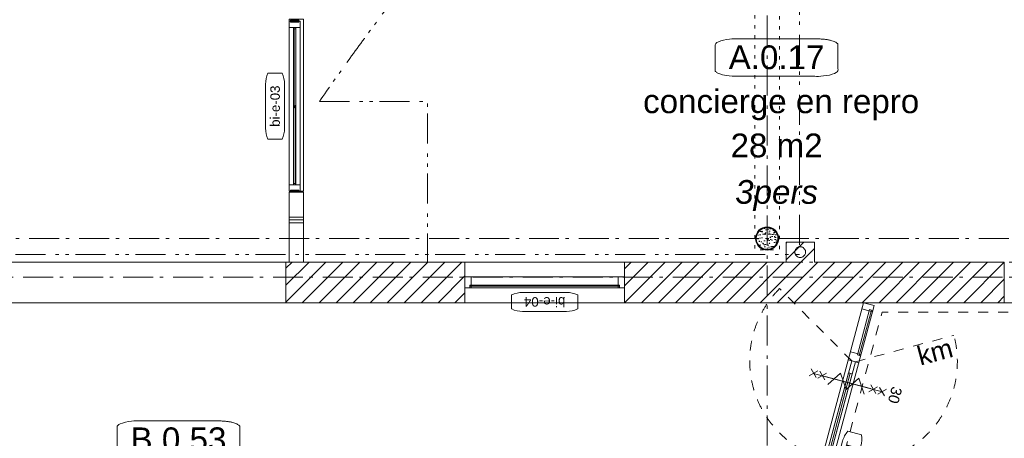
# Model space of a CAD drawing. Header units: millimetres. Extents: x -62314 to 79800, y -34032 to 28340.
# Tile 23 of 85: x 2719 to 13144, y 2659 to 7090. Entities that reach past the tile are written whole.
import ezdxf
from ezdxf.enums import TextEntityAlignment as Align

# ---------------------------------------------------------------- set-up
doc = ezdxf.new("R2010")
doc.units = ezdxf.units.MM
doc.header["$LTSCALE"] = 508
doc.header["$PDMODE"] = 1
doc.header["$PDSIZE"] = -2
for name, pattern in [('Dash Style-1', [0.41664, 0.20828, -0.20836]), ('Dash Style-5', [0.20828, 0.069425, -0.138855]), ('Dash Style-6', [1.04164, 0.625, -0.20828, 0.06943, -0.13893]), ('Dash Style-8', [1.25, 0.625, -0.20828, 0.06943, -0.13893, 0.06943, -0.13893])]:
    doc.linetypes.add(name, pattern=pattern)
for name, color, linetype, lineweight in [('(00) tekening-aanzicht', 8, 'Continuous', 0), ('(00) tekening-aanzicht dorpel', 7, 'Continuous', 0), ('(00) tekening-bovenliggend', 8, 'Dash Style-1', 0), ('(00) tekening-lijn draairichting', 7, 'Dash Style-1', 0), ('(00) tekening-merk kozijn', 40, 'Continuous', 0), ('(00) tekening-stramien-algemeen', 7, 'Dash Style-6', 0), ('(00) tekst-algemeen', 8, 'Continuous', 0), ('(00) tekst-ruimtenummer-algemeen', 8, 'Continuous', 0), ('(00) tekst-ruimtenummer-gradering', 8, 'Continuous', 0), ('(02) sloop-demarcatielijn', 5, 'Dash Style-1', 0), ('(04) bouwaanvraag-brandweer-bestaand-WBDBO', 142, 'Dash Style-1', 0), ('(04) bouwaanvraag-brandweer-WBDBO', 142, 'Dash Style-1', 0), ('(21) buitenwanden-bestaand', 7, 'Continuous', 0), ('(22) binnenwanden-X metal stud _', 92, 'Continuous', 0), ('(28) hoofddraagconstructie-bovenliggend', 1, 'Dash Style-5', 0), ('(28) hoofddraagconstructie-H staalprofielen', 33, 'Continuous', 0), ('(32) binnenwandopeningen-X glas', 8, 'Continuous', 0), ('(32) binnenwandopeningen-Xi0 hardhout', 33, 'Continuous', 0), ('(32) binnenwandopeningen-Xi0 naaldhout _', 33, 'Continuous', 0), ('(__) constructies_materialen-q beton', 6, 'Continuous', 0), ('(__) constructies_materialen-Xh2 staalproducten', 1, 'Continuous', 0), ('None', 7, 'Continuous', 0)]:
    doc.layers.add(name, color=color, linetype=linetype, lineweight=lineweight)
doc.styles.add('Arial', font='Arial')
doc.styles.add('Arial Italic (italic)', font='Arial Italic')
doc.styles.add('Helvetica', font='Helvetica')
pattern_1 = [(45, (0, 0), (-89.80256, 89.80256), [])]

# ---------------------------------------------------------------- blocks, each defined once
blk = doc.blocks.new('Group-92-1')
at = {"layer": '(00) tekening-lijn draairichting', "color": 17, "lineweight": 0, "transparency": 33554687}
blk.add_line((2785, 37), (3325, -898), dxfattribs=at)
blk.add_arc((2785, 37), 1080, 180, 300, dxfattribs=at)
blk = doc.blocks.new('00-merk kozijn')
at = {"layer": '(00) tekening-merk kozijn', "color": 2, "lineweight": 0, "transparency": 33554687, "flags": 128}
blk.add_lwpolyline([(233, 50, 0.105357), (349, 75), (350, 75), (350, 225), (349, 225, 0.105357), (233, 250), (-233, 250, 0.105357), (-349, 225), (-350, 225), (-350, 75), (-349, 75, 0.105357), (-233, 50)], format="xyb", close=True, dxfattribs=at)
at = {"layer": 'None', "color": 2, "linetype": 'Continuous', "lineweight": 0, "transparency": 33554687}
blk.add_point((0, 0), dxfattribs=at)
at = {"layer": '(00) tekening-merk kozijn', "color": 2, "transparency": 33554687, "style": 'Arial'}
blk.add_attdef('MERK', text='', height=101, dxfattribs=at).set_placement((0, 150), align=Align.MIDDLE_CENTER)
blk = doc.blocks.new('Group-93-1')
at = {"layer": '(00) tekening-lijn draairichting', "color": 17, "lineweight": 0, "transparency": 33554687}
blk.add_line((2785, 77), (3325, 1012), dxfattribs=at)
blk.add_arc((2785, 77), 1080, 60, 180, dxfattribs=at)
blk = doc.blocks.new('Group-94-1')
at = {"layer": '(00) tekening-lijn draairichting', "color": 17, "lineweight": 0, "transparency": 33554687}
blk.add_line((625, 37), (85, -898), dxfattribs=at)
blk.add_arc((625, 37), 1080, 240, 0, dxfattribs=at)
blk = doc.blocks.new('Group-95-1')
at = {"layer": '(00) tekening-lijn draairichting', "color": 17, "lineweight": 0, "transparency": 33554687}
blk.add_line((625, 77), (85, 1012), dxfattribs=at)
blk.add_arc((625, 77), 1080, 0, 120, dxfattribs=at)
blk = doc.blocks.new('bi-d-05 plt')
at = {"layer": 'None', "color": 17, "lineweight": 0, "transparency": 33554687}
for p, q in [((52, 99), (52, 114)), ((550, 99), (550, 114)), ((2860, 99), (2860, 114)), ((3358, 99), (3358, 114)), ((757, 57), (1572, 57)), ((1837, 57), (2652, 57))]:
    blk.add_line(p, q, dxfattribs=at)
at = {"layer": 'None', "color": 17, "lineweight": 0, "transparency": 33554687, "flags": 128}
for points in [[(0, 114), (3410, 114), (3410, 0), (0, 0)], [(0, 114), (67, 114), (67, 0), (0, 0)], [(535, 114), (625, 114), (625, 0), (535, 0)], [(2785, 114), (2875, 114), (2875, 0), (2785, 0)], [(3343, 114), (3410, 114), (3410, 0), (3343, 0)], [(52, 99), (550, 99), (550, 79), (52, 79)], [(625, 77), (1705, 77), (1705, 37), (625, 37)], [(757, 77), (1572, 77), (1572, 37), (757, 37)], [(1705, 77), (2785, 77), (2785, 37), (1705, 37)], [(1837, 77), (2652, 77), (2652, 37), (1837, 37)], [(2860, 99), (3358, 99), (3358, 79), (2860, 79)]]:
    blk.add_lwpolyline(points, close=True, dxfattribs=at)
at = {"layer": '(00) tekst-algemeen', "color": 17, "transparency": 33554687}
blk.add_blockref('00-merk kozijn', (1705, 114), dxfattribs=at).add_auto_attribs({'MERK': 'bi-d-05'})
at = {"layer": 'None', "color": 17, "transparency": 33554687}
for name in ['Group-95-1', 'Group-93-1', 'Group-94-1', 'Group-92-1']:
    blk.add_blockref(name, (0, 0), dxfattribs=at)
blk = doc.blocks.new('Group-41-1')
at = {"layer": '(04) bouwaanvraag-brandweer-WBDBO', "color": 1, "lineweight": 0, "transparency": 33554687}
for p, q in [((-37.5, -412.5), (37.5, -337.5)), ((-37.5, -337.5), (37.5, -412.5))]:
    blk.add_line(p, q, dxfattribs=at)
blk = doc.blocks.new('Group-42-1')
at = {"layer": '(04) bouwaanvraag-brandweer-WBDBO', "color": 1, "lineweight": 0, "transparency": 33554687}
for p, q in [((-37.5, 412.5), (37.5, 337.5)), ((-37.5, 337.5), (37.5, 412.5))]:
    blk.add_line(p, q, dxfattribs=at)
blk = doc.blocks.new('Group-43-1')
at = {"layer": '(04) bouwaanvraag-brandweer-WBDBO', "color": 1, "linetype": 'Continuous', "lineweight": 0, "transparency": 33554687}
for p, q in [((75, 200), (-75, 100)), ((75, 0), (-75, 100)), ((75, 0), (-75, -100)), ((-75, -100), (75, -200))]:
    blk.add_line(p, q, dxfattribs=at)
blk = doc.blocks.new('brand-zs deur')
at = {"layer": '(04) bouwaanvraag-brandweer-WBDBO', "color": 1, "linetype": 'Continuous', "lineweight": 0, "transparency": 33554687}
blk.add_line((0, -250), (0, 250), dxfattribs=at)
at = {"layer": 'None', "color": 2, "linetype": 'Continuous', "lineweight": 0, "transparency": 33554687}
blk.add_point((0, 0), dxfattribs=at)
at = {"layer": '(04) bouwaanvraag-brandweer-WBDBO', "color": 1, "transparency": 33554687}
blk.add_blockref('Group-43-1', (0, 0), dxfattribs=at)
blk = doc.blocks.new('Group-44-1')
at = {"layer": '(04) bouwaanvraag-brandweer-WBDBO', "color": 1, "lineweight": 0, "transparency": 33554687}
for p, q in [((-38, 241), (38, 316)), ((-38, 316), (38, 241))]:
    blk.add_line(p, q, dxfattribs=at)
blk = doc.blocks.new('Group-45-1')
at = {"layer": '(04) bouwaanvraag-brandweer-WBDBO', "color": 1, "lineweight": 0, "transparency": 33554687}
for p, q in [((-38, -243), (38, -318)), ((-38, -318), (38, -243))]:
    blk.add_line(p, q, dxfattribs=at)
blk = doc.blocks.new('brand-rw 30 + zelfs')
at = {"layer": '(04) bouwaanvraag-brandweer-WBDBO', "color": 1, "linetype": 'Continuous', "lineweight": 0, "transparency": 33554687}
blk.add_line((0, -375), (0, 375), dxfattribs=at)
at = {"layer": 'None', "color": 2, "linetype": 'Continuous', "lineweight": 0, "transparency": 33554687}
blk.add_point((0, 0), dxfattribs=at)
at = {"layer": '(04) bouwaanvraag-brandweer-WBDBO', "color": 1, "transparency": 33554687}
for name in ['Group-42-1', 'Group-44-1', 'Group-45-1', 'Group-41-1']:
    blk.add_blockref(name, (0, 0), dxfattribs=at)
at = {"layer": 'None', "color": 17, "transparency": 33554687}
blk.add_blockref('brand-zs deur', (0, 0), dxfattribs=at)
at = {"layer": '(04) bouwaanvraag-brandweer-WBDBO', "color": 1, "transparency": 33554687, "insert": (0, 459.4875), "char_height": 113.17139, "attachment_point": 8, "line_spacing_factor": 0.963327, "style": 'Arial'}
blk.add_mtext('30', dxfattribs=at)
blk = doc.blocks.new('blok B 00')
at = {"layer": '(04) bouwaanvraag-brandweer-bestaand-WBDBO', "color": 6, "lineweight": 0, "transparency": 33554687, "flags": 128}
blk.add_lwpolyline([(46930.9, 27708.7), (10682.8, 17996.1), (10682.8, 10520.4)], dxfattribs=at)
at = {"layer": 'None', "color": 17, "transparency": 33554687, "rotation": 270}
for name, p in [('bi-d-05 plt', (10468, 18040)), ('brand-rw 30 + zelfs', (10525, 17182.5))]:
    blk.add_blockref(name, p, dxfattribs=at)
at = {"layer": '(00) tekst-algemeen', "color": 17, "transparency": 33554687, "insert": (11119.3, 17727.9), "char_height": 201.19, "attachment_point": 1, "rotation": 30, "line_spacing_factor": 0.836574, "style": 'Helvetica'}
blk.add_mtext('km', dxfattribs=at)
blk = doc.blocks.new('(00)-1-ruimtenummer-200')
at = {"layer": '(00) tekst-ruimtenummer-algemeen', "color": 17, "lineweight": 0, "transparency": 33554687}
blk.add_open_spline([(433, 618), (491, 618), (592, 600), (650, 570), (650, 420), (650, 271), (592, 241), (491, 223), (0, 223), (-491, 223), (-592, 241), (-650, 271), (-650, 420), (-650, 570), (-592, 600), (-491, 618), (-15, 618), (433, 618)], degree=2, knots=[0, 0, 0, 0.013296, 0.026591, 0.039887, 0.251662, 0.264958, 0.278253, 0.291549, 0.503324, 0.51662, 0.529915, 0.543211, 0.754986, 0.768281, 0.781577, 0.794873, 1, 1, 1], dxfattribs=at)
at = {"layer": 'None', "color": 2, "linetype": 'Continuous', "lineweight": 0}
blk.add_point((0, 0), dxfattribs=at)
at = {"layer": '(00) tekst-ruimtenummer-algemeen', "color": 17, "transparency": 33554687, "style": 'Arial'}
for tag, p in [('nummer', (0, 223)), ('naam', (0, -243)), ('oppervlak', (0, -710))]:
    blk.add_attdef(tag, text='', height=251, dxfattribs=at).set_placement(p, align=Align.BOTTOM_CENTER)
at = {"layer": '(00) tekst-ruimtenummer-gradering', "color": 17, "transparency": 33554687, "style": 'Arial Italic (italic)'}
blk.add_attdef('personen', text='', height=251, dxfattribs=at).set_placement((0, -876), align=Align.TOP_CENTER)
at = {"layer": 'None', "color": 0, "flags": 1}
blk.add_attdef('klasse', (-1353, -1667), '', height=251, dxfattribs=at)
blk = doc.blocks.new('bi-kozijn_aansluiting')
at = {"layer": '(32) binnenwandopeningen-Xi0 hardhout', "color": 2, "lineweight": 0, "transparency": 33554687}
blk.add_line((0, 0), (0, -114), dxfattribs=at)
at = {"layer": '(32) binnenwandopeningen-Xi0 naaldhout _', "color": 2, "lineweight": 0, "transparency": 33554687, "flags": 128}
blk.add_lwpolyline([(-10, -14), (10, -14), (10, -100), (-10, -100)], close=True, dxfattribs=at)
at = {"layer": 'None', "color": 2, "linetype": 'Continuous', "lineweight": 0, "transparency": 33554687}
for p in [(0, 0), (-10, -7), (-10, -107), (0, -114)]:
    blk.add_point(p, dxfattribs=at)
blk = doc.blocks.new('Group-141-1')
at = {"layer": '(32) binnenwandopeningen-Xi0 naaldhout _', "color": 2, "lineweight": 0, "flags": 128}
blk.add_lwpolyline([(1559, 0), (1559, -114), (1492, -114), (1492, 0)], close=True, dxfattribs=at)
at = {"layer": 'None', "color": 2, "linetype": 'Continuous', "lineweight": 0, "transparency": 33554687}
blk.add_point((1559, 0), dxfattribs=at)
at = {"layer": 'None', "color": 7, "transparency": 33554687, "xscale": -1}
blk.add_blockref('bi-kozijn_aansluiting', (1559, 0), dxfattribs=at)
blk = doc.blocks.new('Group-142-1')
at = {"layer": '(32) binnenwandopeningen-Xi0 naaldhout _', "color": 2, "lineweight": 0, "flags": 128}
blk.add_lwpolyline([(-174, 0), (-174, -114), (-241, -114), (-241, 0)], close=True, dxfattribs=at)
at = {"layer": 'None', "color": 2, "linetype": 'Continuous', "lineweight": 0, "transparency": 33554687}
blk.add_point((-241, 0), dxfattribs=at)
at = {"layer": 'None', "color": 7, "transparency": 33554687}
blk.add_blockref('bi-kozijn_aansluiting', (-241, 0), dxfattribs=at)
blk = doc.blocks.new('bi-e-03 aanz-2')
at = {"layer": '(00) tekening-aanzicht', "color": 17, "lineweight": 0, "transparency": 33554687, "flags": 128}
for points in [[(1559, -114), (-174, -114), (-174, 0), (1559, 0)], [(1492, -70), (-159, -70), (-159, -44), (1492, -44)]]:
    blk.add_lwpolyline(points, dxfattribs=at)
at = {"layer": '(32) binnenwandopeningen-X glas', "color": 17, "lineweight": 0, "flags": 128}
for points in [[(668, -61), (668, -67), (-166, -67), (-166, -61)], [(1482, -53), (1482, -47), (643, -47), (643, -53)]]:
    blk.add_lwpolyline(points, close=True, dxfattribs=at)
at = {"layer": 'None', "color": 17, "lineweight": 0, "transparency": 33554687, "flags": 128}
for points in [[(-159, -44), (-159, -70), (-174, -70), (-174, -44)], [(1492, -44), (1492, -70), (1477, -70), (1477, -44)]]:
    blk.add_lwpolyline(points, close=True, dxfattribs=at)
at = {"layer": '(00) tekening-merk kozijn', "color": 1, "transparency": 33554687}
ref = blk.add_blockref('00-merk kozijn', (659, 0), dxfattribs=dict(at, xscale=-1))
ref.add_attrib('MERK', 'bi-e-03', dxfattribs={"color": 2, "transparency": 33554687, "height": 100.6, "style": 'Arial'}).set_placement((659, 150), align=Align.MIDDLE_CENTER)
at = {"layer": 'None', "color": 17, "transparency": 33554687}
for name in ['Group-142-1', 'Group-141-1']:
    blk.add_blockref(name, (0, 0), dxfattribs=at)
blk = doc.blocks.new('Group-148-1')
at = {"layer": '(22) binnenwanden-X metal stud _', "linetype": 'Continuous', "lineweight": 0, "transparency": 33554687}
h = blk.add_hatch(dxfattribs=at)
h.set_pattern_fill('(__) metal stud-_ 1_100-1', color=253, style=0, pattern_type=2)
h.set_pattern_definition([(0, (0, 0), (3e-14, -500), []), (0, (2e-15, -30), (3e-14, -500), []), (0, (4e-15, -60), (3e-14, -500), [])])
h.paths.add_polyline_path([(-157823, -37050), (-157673, -37050), (-157673, -37790), (-157823, -37790)])
at = {"layer": '(22) binnenwanden-X metal stud _', "color": 7, "lineweight": 0, "transparency": 33554687, "flags": 128}
blk.add_lwpolyline([(-157823, -37050), (-157673, -37050), (-157673, -37790), (-157823, -37790)], close=True, dxfattribs=at)
at = {"layer": 'None', "color": 17, "lineweight": 0, "transparency": 33554687, "flags": 128}
blk.add_lwpolyline([(-157823, -35220), (-157673, -35220), (-157673, -37040), (-157823, -37040)], close=True, dxfattribs=at)
at = {"layer": 'None', "color": 17, "transparency": 33554687, "rotation": 90}
blk.add_blockref('bi-e-03 aanz-2', (-157823, -36799), dxfattribs=at)
at = {"layer": 'None', "color": 17, "transparency": 33554687}
blk.add_blockref('(00)-1-ruimtenummer-200', (-152663, -36046), dxfattribs=at).add_auto_attribs({'nummer': 'A.0.17', 'naam': ' concierge en repro', 'oppervlak': '28 m2', 'personen': '3pers'})
blk = doc.blocks.new('stadsmuur bestaand 00')
at = {"layer": '(21) buitenwanden-bestaand', "linetype": 'Continuous', "lineweight": 0, "transparency": 33554687}
h = blk.add_hatch(dxfattribs=at)
h.set_pattern_fill('Brick', style=0, pattern_type=2)
h.set_pattern_definition(pattern_1)
h.paths.add_polyline_path([(29850, 160), (29850, 370), (30150, 370), (30150, 160), (32161, 160), (32161, -270), (28139, -270), (28139, 160)])
h = blk.add_hatch(dxfattribs=at)
h.set_pattern_fill('Brick', style=0, pattern_type=2)
h.set_pattern_definition(pattern_1)
h.paths.add_polyline_path([(26449, -270), (26449, 160), (24555, 160), (24555, -270)])
at = {"layer": '(00) tekening-bovenliggend', "color": 17, "lineweight": 0, "transparency": 33554687, "flags": 128}
for points in [[(24555, -270), (24555, 160), (21297, 160), (21297, -270), (24555, -270)], [(28139, -270), (28139, 160), (26449, 160), (26449, -270), (28139, -270)], [(33627, -270), (33627, 160), (32161, 160), (32161, -270), (33627, -270)]]:
    blk.add_lwpolyline(points, close=True, dxfattribs=at)
at = {"layer": '(21) buitenwanden-bestaand', "color": 1, "lineweight": 0, "transparency": 33554687, "flags": 128}
for points in [[(29850, 160), (29850, 370), (30150, 370), (30150, 160), (32161, 160), (32161, -270), (28139, -270), (28139, 160)], [(26449, -270), (26449, 160), (24555, 160), (24555, -270)]]:
    blk.add_lwpolyline(points, close=True, dxfattribs=at)
blk = doc.blocks.new('Group-166-1')
at = {"layer": 'None', "color": 17, "lineweight": 0, "transparency": 33554687}
for p, q in [((52, -15), (52, 0)), ((1638, -15), (1638, 0))]:
    blk.add_line(p, q, dxfattribs=at)
at = {"layer": 'None', "color": 17, "lineweight": 0, "transparency": 33554687, "flags": 128}
for points in [[(0, 0), (0, -114), (1690, -114), (1690, 0)], [(0, 0), (67, 0), (67, -114), (0, -114)], [(1623, 0), (1690, 0), (1690, -114), (1623, -114)], [(52, -15), (1638, -15), (1638, -27), (52, -27)]]:
    blk.add_lwpolyline(points, close=True, dxfattribs=at)
at = {"layer": '(00) tekening-merk kozijn', "color": 1, "transparency": 33554687}
blk.add_blockref('00-merk kozijn', (845, 0), dxfattribs=at).add_auto_attribs({'MERK': 'bi-e-04'})
blk = doc.blocks.new('bi-e-04 plt')
at = {"layer": '(00) tekening-aanzicht dorpel', "color": 17, "lineweight": 0, "transparency": 33554687, "flags": 128}
blk.add_lwpolyline([(1690, 158), (1690, -272), (0, -272), (0, 158)], close=True, dxfattribs=at)
at = {"layer": 'None', "color": 17, "transparency": 33554687}
blk.add_blockref('Group-166-1', (0, 0), dxfattribs=at)
blk = doc.blocks.new('kolom 244.5x6.3-staal-beton')
at = {"layer": '(__) constructies_materialen-q beton', "linetype": 'Continuous', "lineweight": 0, "transparency": 33554687}
h = blk.add_hatch(dxfattribs=at)
h.set_pattern_fill('(__)q beton gewapend fijn 1_5', color=253, style=0, pattern_type=2)
h.set_pattern_definition([(95, (0, 0), (77.05, 64.654), [10.477, -115.252])])
h.paths.add_polyline_path([(115, 0), (115, -11), (113, -23), (111, -34), (107, -44), (102, -54), (96, -64), (89, -73), (82, -82), (73, -89), (64, -96), (54, -102), (44, -107), (34, -111), (23, -113), (11, -115), (0, -116), (-11, -115), (-23, -113), (-34, -111), (-44, -107), (-54, -102), (-64, -96), (-73, -89), (-82, -82), (-89, -73), (-96, -64), (-102, -54), (-107, -44), (-111, -34), (-113, -23), (-115, -11), (-116, 0), (-115, 11), (-113, 23), (-111, 34), (-107, 44), (-102, 54), (-96, 64), (-89, 73), (-82, 82), (-73, 89), (-64, 96), (-54, 102), (-44, 107), (-34, 111), (-23, 113), (-11, 115), (0, 115), (11, 115), (23, 113), (34, 111), (44, 107), (54, 102), (64, 96), (73, 89), (82, 82), (89, 73), (96, 64), (102, 54), (107, 44), (111, 34), (113, 23), (115, 11)])
h = blk.add_hatch(dxfattribs=at)
h.set_pattern_fill('(__)q beton gewapend fijn 1_5-1', color=8, style=0, pattern_type=2)
h.set_pattern_definition([(40, (0, 0), (-88.01, 60.6), [8.382, -92.202]), (145.45, (6.42, 5.39), (-10.957, 125.25), [8.905, -97.95]), (91.184, (-19.76, 19.76), (121.776, 89.074), [15.716, -172.88]), (141.636, (-9.61, 27.18), (-3.9, 188.55), [13.36, -146.924]), (36.18, (-19.76, 19.76), (-3.9, 188.55), [12.57, -138.3]), (66, (-4.94, 24.696), (98.736, 19.192), [10.477, -115.252]), (11, (-4.94, 24.7), (-47.597, 95.67), [8.382, -92.202]), (116.45, (3.29, 26.295), (51.14, 114.86), [8.905, -97.95]), (82.5, (0, 0), (-31.683, 34.085), [0.01, -277.224]), (82.5, (302.015, 2294.028), (-31.683, 34.0854), [0.011, -277.2237]), (82.5, (302.05, 2294.305), (-31.683, 34.0854), [0.011, -277.2237]), (82.5, (612.402, 4651.658), (-31.683, 34.08538), [0.011, -277.2237]), (82.5, (612.44, 4651.935), (-31.683, 34.08538), [0.011, -277.2237]), (52.5, (0, 0), (-12.974, 64.948), [0.01, -177.618]), (52.5, (825.335, 1075.597), (-12.9744, 64.9479), [0.011, -177.6175]), (52.5, (825.505, 1075.82), (-12.9744, 64.9479), [0.011, -177.6175]), (52.5, (2201.67, 2869.27), (-12.97435, 64.94785), [0.011, -177.6175]), (52.5, (2201.84, 2869.493), (-12.97435, 64.94785), [0.011, -177.6175]), (12.5, (-22.03, -22.03), (54.96, 50.5044), [0.01, -288.47]), (12.5, (844.31, 170.034), (54.9603, 50.5044), [0.011, -288.4695]), (12.5, (844.584, 170.095), (54.9603, 50.5044), [0.011, -288.4695]), (12.5, (3546.987, 769.203), (54.96032, 50.5044), [0.011, -288.4695]), (12.5, (3547.26, 769.264), (54.96032, 50.5044), [0.011, -288.4695]), (2.5, (-31.91, -31.91), (47.72, 67.497), [0.01, -220.436]), (2.5, (1120.5, 18.41), (47.72, 67.4973), [0.011, -220.436]), (2.5, (1120.78, 18.42), (47.72, 67.4973), [0.011, -220.436]), (2.5, (2957.37, 98.61), (47.7201, 67.4973), [0.011, -220.4356]), (2.5, (2957.65, 98.62), (47.7201, 67.4973), [0.011, -220.4356])])
h.paths.add_polyline_path([(115, 0), (115, -11), (113, -23), (111, -34), (107, -44), (102, -54), (96, -64), (89, -73), (82, -82), (73, -89), (64, -96), (54, -102), (44, -107), (34, -111), (23, -113), (11, -115), (0, -116), (-11, -115), (-23, -113), (-34, -111), (-44, -107), (-54, -102), (-64, -96), (-73, -89), (-82, -82), (-89, -73), (-96, -64), (-102, -54), (-107, -44), (-111, -34), (-113, -23), (-115, -11), (-116, 0), (-115, 11), (-113, 23), (-111, 34), (-107, 44), (-102, 54), (-96, 64), (-89, 73), (-82, 82), (-73, 89), (-64, 96), (-54, 102), (-44, 107), (-34, 111), (-23, 113), (-11, 115), (0, 115), (11, 115), (23, 113), (34, 111), (44, 107), (54, 102), (64, 96), (73, 89), (82, 82), (89, 73), (96, 64), (102, 54), (107, 44), (111, 34), (113, 23), (115, 11)])
at = {"layer": '(__) constructies_materialen-q beton', "color": 5, "lineweight": 0, "transparency": 33554687, "flags": 128}
blk.add_lwpolyline([(115, 0), (115, -11), (113, -23), (111, -34), (107, -44), (102, -54), (96, -64), (89, -73), (82, -82), (73, -89), (64, -96), (54, -102), (44, -107), (34, -111), (23, -113), (11, -115), (0, -116), (-11, -115), (-23, -113), (-34, -111), (-44, -107), (-54, -102), (-64, -96), (-73, -89), (-82, -82), (-89, -73), (-96, -64), (-102, -54), (-107, -44), (-111, -34), (-113, -23), (-115, -11), (-116, 0), (-115, 11), (-113, 23), (-111, 34), (-107, 44), (-102, 54), (-96, 64), (-89, 73), (-82, 82), (-73, 89), (-64, 96), (-54, 102), (-44, 107), (-34, 111), (-23, 113), (-11, 115), (0, 115), (11, 115), (23, 113), (34, 111), (44, 107), (54, 102), (64, 96), (73, 89), (82, 82), (89, 73), (96, 64), (102, 54), (107, 44), (111, 34), (113, 23), (115, 11)], close=True, dxfattribs=at)
at = {"layer": '(__) constructies_materialen-Xh2 staalproducten', "color": 3, "lineweight": 0, "transparency": 33554687, "flags": 128}
for points in [[(-123, 0, -0.414214), (0, 122, -0.414214), (122, 0, -0.414214), (0, -123, -0.414214)], [(-116, 0, -0.414214), (0, 115, -0.414214), (115, 0, -0.414214), (0, -116, -0.414214)]]:
    blk.add_lwpolyline(points, format="xyb", close=True, dxfattribs=at)
at = {"layer": 'None', "color": 2, "linetype": 'Continuous', "lineweight": 0, "transparency": 33554687}
blk.add_point((0, 0), dxfattribs=at)
blk = doc.blocks.new('Group-172-1')
at = {"layer": '(28) hoofddraagconstructie-bovenliggend', "color": 2, "lineweight": 0, "transparency": 33554687, "flags": 128}
blk.add_lwpolyline([(27090, 15531), (27350, 15531), (27350, -122), (27090, -122)], close=True, dxfattribs=at)
at = {"layer": 'None', "color": 17, "transparency": 33554687}
blk.add_blockref('kolom 244.5x6.3-staal-beton', (27220, 0), dxfattribs=at)
blk = doc.blocks.new('constructie laagbouw basis-blok a')
at = {"layer": '(28) hoofddraagconstructie-H staalprofielen', "color": 1, "lineweight": 0, "transparency": 33554687, "flags": 128}
blk.add_lwpolyline([(27627, -145), (27627, -150), (27626, -156), (27625, -161), (27623, -167), (27620, -172), (27617, -176), (27614, -181), (27610, -185), (27606, -189), (27602, -192), (27597, -195), (27592, -197), (27587, -199), (27581, -201), (27576, -202), (27570, -202), (27565, -202), (27559, -201), (27554, -199), (27548, -197), (27543, -195), (27538, -192), (27534, -189), (27530, -185), (27526, -181), (27523, -176), (27520, -172), (27517, -167), (27516, -161), (27514, -156), (27513, -150), (27513, -145), (27513, -139), (27514, -134), (27516, -128), (27517, -123), (27520, -118), (27523, -113), (27526, -109), (27530, -105), (27534, -101), (27538, -97), (27543, -95), (27548, -92), (27554, -90), (27559, -89), (27565, -88), (27570, -88), (27576, -88), (27581, -89), (27587, -90), (27592, -92), (27597, -95), (27602, -97), (27606, -101), (27610, -105), (27614, -109), (27617, -113), (27620, -118), (27623, -123), (27625, -128), (27626, -134), (27627, -139)], close=True, dxfattribs=at)
at = {"layer": 'None', "color": 17, "transparency": 33554687}
blk.add_blockref('Group-172-1', (0, 0), dxfattribs=at)
blk = doc.blocks.new('constructie laagbouw 00 totaal')
at = {"layer": 'None', "color": 17, "transparency": 33554687}
blk.add_blockref('constructie laagbouw basis-blok a', (-17192, -7733), dxfattribs=at)

msp = doc.modelspace()

# ---------------------------------------------------------------- linework, layer by layer
at = {"layer": '(00) tekening-stramien-algemeen', "color": 2, "lineweight": 0, "transparency": 33554687}
for p, q in [((10633.04, 23010.29), (10633.04, 638.19)), ((18483.04, 4774.85), (-21063.27, 4774.85)), ((79800, 4524.85), (-21063.27, 4524.85)), ((79800, 4365.03), (-21063.27, 4365.03))]:
    msp.add_line(p, q, dxfattribs=at)
at = {"layer": '(02) sloop-demarcatielijn', "color": 6, "linetype": 'Dash Style-8', "lineweight": 0, "transparency": 33554687}
for p, q in [((10976.68, 4708.66), (10976.68, 11627.91)), ((1404.47, 4603.58), (10976.68, 4603.58))]:
    msp.add_line(p, q, dxfattribs=at)
at = {"layer": '(02) sloop-demarcatielijn', "color": 6, "linetype": 'Dash Style-8', "lineweight": 0, "transparency": 33554687, "flags": 128}
msp.add_lwpolyline([(5892.49, 6225.03), (7035.89, 6225.03), (7035.89, 4525.03)], dxfattribs=at)
at = {"layer": '(02) sloop-demarcatielijn', "color": 6, "linetype": 'Dash Style-8', "lineweight": 0, "transparency": 33554687}
msp.add_arc((33483.36, -12976.69), 33614.91, 116.706681, 145.164214, dxfattribs=at)
at = {"layer": 'None', "color": 17, "lineweight": 0, "transparency": 33554687, "flags": 128}
msp.add_lwpolyline([(2280.31, 4525.03), (5538.31, 4525.03), (5538.31, 4095.03), (2280.31, 4095.03)], close=True, dxfattribs=at)

# ---------------------------------------------------------------- block references
at = {"layer": 'None', "color": 17, "transparency": 33554687}
for name, p in [('constructie laagbouw 00 totaal', (604.57, 12507.88)), ('Group-148-1', (163395.98, 42314.6)), ('stadsmuur bestaand 00', (-19016.96, 4365.03))]:
    msp.add_blockref(name, p, dxfattribs=at)
for name, p, rotation in [('blok B 00', (-3125.94, -10622.93), 344.9999999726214), ('bi-e-04 plt', (9122.31, 4253.03), 180)]:
    msp.add_blockref(name, p, dxfattribs=dict(at, rotation=rotation))
ref = msp.add_blockref('(00)-1-ruimtenummer-200', (4400, 2224.98), dxfattribs=at)
ref.add_attrib('nummer', 'B.0.53', dxfattribs={"layer": '(00) tekst-ruimtenummer-algemeen', "color": 17, "transparency": 33554687, "height": 251.492, "style": 'Arial'}).set_placement((4400, 2447.84), align=Align.BOTTOM_CENTER)
ref.add_attrib('naam', 'voorruimte aula', dxfattribs={"layer": '(00) tekst-ruimtenummer-algemeen', "color": 17, "transparency": 33554687, "height": 251.492, "style": 'Arial'}).set_placement((4400, 1981.56), align=Align.BOTTOM_CENTER)
ref.add_attrib('oppervlak', '125 m2', dxfattribs={"layer": '(00) tekst-ruimtenummer-algemeen', "color": 17, "transparency": 33554687, "height": 251.492, "style": 'Arial'}).set_placement((4400, 1515.28), align=Align.BOTTOM_CENTER)

doc.saveas('drawing.dxf')
